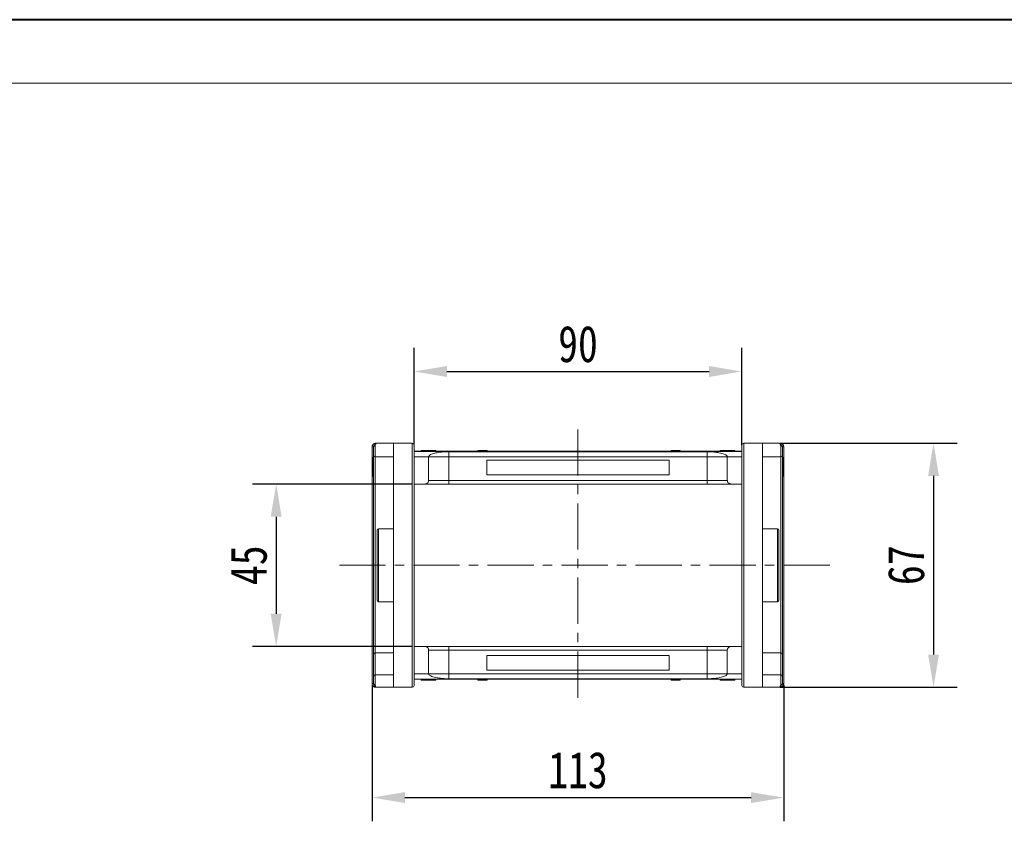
# Model space of a CAD drawing. Header units: millimetres. Extents: x 2145 to 3607, y 659 to 1692.
# Tile 19 of 85: x 2597 to 2867, y 1472 to 1692. Entities that reach past the tile are written whole.
import ezdxf

# ---------------------------------------------------------------- set-up
doc = ezdxf.new("R2010")
doc.units = ezdxf.units.MM
doc.linetypes.add('CENTERX2', pattern=[20.32, 12.7, -2.54, 2.54, -2.54])
doc.styles.get("Standard").update_dxf_attribs({"font": '仿宋_GB2312.ttf', "width": 0.8})
doc.dimstyles.new('副本 ISO-45.1', dxfattribs={"dimtxt": 10, "dimasz": 9, "dimexe": 6.5, "dimexo": 0.625, "dimgap": 2.5, "dimtad": 1, "dimdsep": 46, "dimtxsty": 'Standard', "dimcen": 2.5, "dimadec": 0, "dimazin": 0, "dimtfac": 1, "dimtmove": 0, "dimatfit": 3, "dimfxl": 0, "dimarcsym": 0})

# ---------------------------------------------------------------- blocks, each defined once
blk = doc.blocks.new('*D2566')
at = {"color": 0, "lineweight": -2}
for p, q in [((2704.78, 1564.27), (2661.05, 1564.27)), ((2667.55, 1555.27), (2667.55, 1528.67)), ((2704.78, 1519.67), (2661.05, 1519.67))]:
    blk.add_line(p, q, dxfattribs=at)
at = {"color": 0, "lineweight": 9}
for points in [[(2666.05, 1555.27), (2669.05, 1555.27), (2667.55, 1564.27)], [(2666.05, 1528.67), (2669.05, 1528.67), (2667.55, 1519.67)]]:
    blk.add_solid(points, dxfattribs=at)
at = {"layer": 'Defpoints', "color": 0, "lineweight": 9}
for p in [(2705.41, 1564.27), (2667.55, 1519.67), (2705.41, 1519.67)]:
    blk.add_point(p, dxfattribs=at)
at = {"color": 0, "lineweight": 9, "insert": (2660.05, 1541.97), "char_height": 10, "attachment_point": 5, "rotation": 90}
blk.add_mtext('45', dxfattribs=at)
blk = doc.blocks.new('*D2567')
at = {"color": 0, "lineweight": -2}
for p, q in [((2805.92, 1575.47), (2854.52, 1575.47)), ((2848.02, 1566.47), (2848.02, 1517.47)), ((2805.92, 1508.47), (2854.52, 1508.47))]:
    blk.add_line(p, q, dxfattribs=at)
at = {"color": 0, "lineweight": 9}
for points in [[(2846.52, 1566.47), (2849.52, 1566.47), (2848.02, 1575.47)], [(2846.52, 1517.47), (2849.52, 1517.47), (2848.02, 1508.47)]]:
    blk.add_solid(points, dxfattribs=at)
at = {"layer": 'Defpoints', "color": 0, "lineweight": 9}
for p in [(2805.3, 1575.47), (2805.3, 1508.47), (2848.02, 1508.47)]:
    blk.add_point(p, dxfattribs=at)
at = {"color": 0, "lineweight": 9, "insert": (2840.52, 1541.97), "char_height": 10, "attachment_point": 5, "rotation": 90}
blk.add_mtext('67', dxfattribs=at)
blk = doc.blocks.new('*D2568')
at = {"color": 0, "lineweight": -2}
for p, q in [((2705.41, 1574.91), (2705.41, 1601.65)), ((2795.41, 1574.91), (2795.41, 1601.65)), ((2714.41, 1595.15), (2786.41, 1595.15))]:
    blk.add_line(p, q, dxfattribs=at)
at = {"color": 0, "lineweight": 9}
for points in [[(2714.41, 1596.65), (2714.41, 1593.65), (2705.41, 1595.15)], [(2786.41, 1596.65), (2786.41, 1593.65), (2795.41, 1595.15)]]:
    blk.add_solid(points, dxfattribs=at)
at = {"layer": 'Defpoints', "color": 0, "lineweight": 9}
for p in [(2795.41, 1595.15), (2705.41, 1574.29), (2795.41, 1574.29)]:
    blk.add_point(p, dxfattribs=at)
at = {"color": 0, "lineweight": 9, "insert": (2750.41, 1602.65), "char_height": 10, "attachment_point": 5}
blk.add_mtext('90', dxfattribs=at)
blk = doc.blocks.new('*D2569')
at = {"color": 0, "lineweight": -2}
for p, q in [((2693.91, 1509.02), (2693.91, 1471.69)), ((2806.91, 1509.02), (2806.91, 1471.69)), ((2702.91, 1478.19), (2797.91, 1478.19))]:
    blk.add_line(p, q, dxfattribs=at)
at = {"color": 0, "lineweight": 9}
for points in [[(2702.91, 1479.69), (2702.91, 1476.69), (2693.91, 1478.19)], [(2797.91, 1479.69), (2797.91, 1476.69), (2806.91, 1478.19)]]:
    blk.add_solid(points, dxfattribs=at)
at = {"layer": 'Defpoints', "color": 0, "lineweight": 9}
for p in [(2693.91, 1509.64), (2806.91, 1509.64), (2806.91, 1478.19)]:
    blk.add_point(p, dxfattribs=at)
at = {"color": 0, "lineweight": 9, "insert": (2750.41, 1485.69), "char_height": 10, "attachment_point": 5}
blk.add_mtext('113', dxfattribs=at)

msp = doc.modelspace()

# ---------------------------------------------------------------- linework, layer by layer
at = {"color": 7, "lineweight": 40}
msp.add_line((3605.673, 1691.72), (2144.845, 1691.72), dxfattribs=at)
at = {"color": 7, "lineweight": 13}
msp.add_line((3588.282, 1674.329), (2231.799, 1674.329), dxfattribs=at)
at = {"color": 1, "linetype": 'CENTERX2', "lineweight": 13}
for p, q in [((2750.409, 1579.272), (2750.409, 1504.665)), ((2684.907, 1541.969), (2819.686, 1541.969))]:
    msp.add_line(p, q, dxfattribs=at)
at = {"color": 7, "linetype": 'Continuous', "lineweight": 15}
for p, q in [((2693.909, 1574.467), (2693.909, 1574.47)), ((2693.909, 1574.47), (2694.259, 1574.469)), ((2693.909, 1574.467), (2694.259, 1574.467)), ((2693.909, 1509.471), (2693.909, 1574.467)), ((2694.759, 1574.802), (2694.759, 1571.719)), ((2699.759, 1575.469), (2695.259, 1575.469)), ((2699.759, 1575.469), (2699.759, 1508.469)), ((2704.909, 1575.469), (2699.759, 1575.469)), ((2704.909, 1575.469), (2704.909, 1508.469)), ((2750.409, 1573.269), (2705.409, 1573.269)), ((2705.409, 1573.224), (2750.409, 1573.224)), ((2707.358, 1573.469), (2707.358, 1573.269)), ((2707.764, 1573.469), (2707.764, 1573.269)), ((2709.382, 1573.469), (2709.382, 1573.269)), ((2710.998, 1573.469), (2710.998, 1573.269)), ((2711.409, 1573.469), (2711.409, 1573.269)), ((2722.927, 1573.269), (2722.927, 1573.469)), ((2722.927, 1573.469), (2723.154, 1573.469)), ((2723.154, 1573.469), (2723.154, 1573.269)), ((2723.166, 1573.469), (2723.154, 1573.469)), ((2723.166, 1573.269), (2723.166, 1573.469)), ((2723.166, 1573.469), (2723.271, 1573.469)), ((2723.271, 1573.269), (2723.271, 1573.469)), ((2723.271, 1573.469), (2723.752, 1573.469)), ((2723.752, 1573.469), (2723.752, 1573.269)), ((2723.961, 1573.469), (2723.752, 1573.469)), ((2723.961, 1573.269), (2723.961, 1573.469)), ((2723.961, 1573.469), (2725.34, 1573.469)), ((2725.34, 1573.469), (2725.34, 1573.269)), ((2725.48, 1573.469), (2725.34, 1573.469)), ((2725.48, 1573.269), (2725.48, 1573.469)), ((2795.409, 1573.269), (2750.409, 1573.269)), ((2750.409, 1573.224), (2795.409, 1573.224)), ((2775.953, 1573.469), (2775.953, 1573.269)), ((2775.957, 1573.469), (2775.953, 1573.469)), ((2775.957, 1573.269), (2775.957, 1573.469)), ((2775.957, 1573.469), (2776.439, 1573.469)), ((2776.439, 1573.269), (2776.439, 1573.469)), ((2776.699, 1573.469), (2776.439, 1573.469)), ((2776.699, 1573.469), (2776.699, 1573.269)), ((2776.769, 1573.469), (2776.699, 1573.469)), ((2776.769, 1573.269), (2776.769, 1573.469)), ((2776.769, 1573.469), (2777.214, 1573.469)), ((2777.214, 1573.269), (2777.214, 1573.469)), ((2777.214, 1573.469), (2777.932, 1573.469)), ((2777.932, 1573.269), (2777.932, 1573.469)), ((2777.932, 1573.469), (2778.283, 1573.469)), ((2778.283, 1573.469), (2778.283, 1573.269)), ((2778.389, 1573.469), (2778.283, 1573.469)), ((2778.389, 1573.269), (2778.389, 1573.469)), ((2778.389, 1573.469), (2778.506, 1573.469)), ((2778.506, 1573.269), (2778.506, 1573.469)), ((2789.409, 1573.469), (2789.409, 1573.269)), ((2791.463, 1573.269), (2791.463, 1573.469)), ((2793.461, 1573.469), (2793.461, 1573.269)), ((2795.909, 1508.469), (2795.909, 1575.469)), ((2801.059, 1575.469), (2795.909, 1575.469)), ((2801.059, 1508.469), (2801.059, 1575.469)), ((2805.559, 1575.469), (2801.059, 1575.469)), ((2806.059, 1571.719), (2806.059, 1574.802)), ((2806.559, 1574.469), (2806.909, 1574.47)), ((2806.559, 1574.467), (2806.909, 1574.467)), ((2806.909, 1574.47), (2806.909, 1574.467)), ((2806.909, 1574.467), (2806.909, 1509.471)), ((2694.259, 1571.533), (2694.059, 1571.533)), ((2694.759, 1571.719), (2699.759, 1571.719)), ((2694.759, 1517.927), (2694.759, 1571.719)), ((2709.409, 1571.769), (2705.409, 1571.769)), ((2709.409, 1571.769), (2714.909, 1571.769)), ((2709.409, 1571.769), (2709.409, 1565.269)), ((2750.409, 1573.137), (2714.909, 1573.137)), ((2714.909, 1573.137), (2714.909, 1571.769)), ((2714.909, 1571.769), (2714.909, 1565.269)), ((2714.909, 1571.769), (2750.409, 1571.769)), ((2750.409, 1570.769), (2725.409, 1570.769)), ((2725.409, 1570.769), (2725.409, 1566.769)), ((2785.909, 1573.137), (2750.409, 1573.137)), ((2750.409, 1571.769), (2785.909, 1571.769)), ((2775.409, 1570.769), (2750.409, 1570.769)), ((2775.409, 1566.769), (2775.409, 1570.769)), ((2785.909, 1571.769), (2785.909, 1573.137)), ((2785.909, 1571.769), (2791.409, 1571.769)), ((2785.909, 1565.269), (2785.909, 1571.769)), ((2791.409, 1571.769), (2795.409, 1571.769)), ((2791.409, 1565.269), (2791.409, 1571.769)), ((2801.059, 1571.719), (2806.059, 1571.719)), ((2806.059, 1571.719), (2806.059, 1517.927)), ((2806.559, 1571.533), (2806.759, 1571.533)), ((2806.559, 1571.469), (2806.759, 1571.469)), ((2806.759, 1571.469), (2806.759, 1568.232)), ((2694.259, 1568.962), (2694.059, 1568.962)), ((2806.759, 1568.232), (2806.559, 1568.232)), ((2806.559, 1568.135), (2806.759, 1568.135)), ((2806.759, 1568.071), (2806.559, 1568.071)), ((2806.759, 1568.135), (2806.759, 1568.071)), ((2694.059, 1566.405), (2694.259, 1566.405)), ((2714.909, 1565.269), (2709.409, 1565.269)), ((2714.909, 1565.269), (2714.909, 1564.269)), ((2750.409, 1565.269), (2714.909, 1565.269)), ((2725.409, 1566.769), (2750.409, 1566.769)), ((2750.409, 1566.769), (2775.409, 1566.769)), ((2785.909, 1565.269), (2750.409, 1565.269)), ((2791.409, 1565.269), (2785.909, 1565.269)), ((2785.909, 1565.269), (2785.909, 1564.269)), ((2806.559, 1566.405), (2806.759, 1566.405)), ((2705.409, 1564.269), (2708.409, 1564.269)), ((2714.909, 1564.269), (2750.409, 1564.269)), ((2750.409, 1564.269), (2785.909, 1564.269)), ((2792.409, 1564.269), (2795.409, 1564.269)), ((2699.759, 1551.969), (2695.609, 1551.969)), ((2695.609, 1551.969), (2695.609, 1541.969)), ((2805.209, 1551.969), (2801.059, 1551.969)), ((2805.209, 1531.969), (2805.209, 1551.969)), ((2695.609, 1541.969), (2695.609, 1531.969)), ((2695.609, 1531.969), (2699.759, 1531.969)), ((2801.059, 1531.969), (2805.209, 1531.969)), ((2708.409, 1519.669), (2705.409, 1519.669)), ((2714.909, 1519.669), (2714.909, 1518.669)), ((2750.409, 1519.669), (2714.909, 1519.669)), ((2785.909, 1519.669), (2750.409, 1519.669)), ((2785.909, 1518.669), (2785.909, 1519.669)), ((2792.409, 1519.669), (2795.409, 1519.669)), ((2694.259, 1511.529), (2694.259, 1517.573)), ((2699.759, 1517.927), (2694.759, 1517.927)), ((2694.759, 1511.883), (2694.759, 1517.927)), ((2709.409, 1518.669), (2709.409, 1512.169)), ((2709.409, 1518.669), (2714.909, 1518.669)), ((2714.909, 1518.669), (2714.909, 1512.169)), ((2714.909, 1518.669), (2750.409, 1518.669)), ((2750.409, 1517.169), (2725.409, 1517.169)), ((2725.409, 1517.169), (2725.409, 1513.169)), ((2750.409, 1518.669), (2785.909, 1518.669)), ((2775.409, 1517.169), (2750.409, 1517.169)), ((2775.409, 1513.169), (2775.409, 1517.169)), ((2785.909, 1518.669), (2791.409, 1518.669)), ((2785.909, 1512.169), (2785.909, 1518.669)), ((2791.409, 1512.169), (2791.409, 1518.669)), ((2806.059, 1517.927), (2801.059, 1517.927)), ((2806.059, 1517.927), (2806.059, 1511.883)), ((2806.559, 1517.573), (2806.559, 1511.529)), ((2694.759, 1511.883), (2694.759, 1509.135)), ((2699.759, 1511.883), (2694.759, 1511.883)), ((2705.409, 1512.169), (2709.409, 1512.169)), ((2714.909, 1512.169), (2709.409, 1512.169)), ((2714.909, 1512.169), (2714.909, 1510.8)), ((2750.409, 1512.169), (2714.909, 1512.169)), ((2725.409, 1513.169), (2750.409, 1513.169)), ((2750.409, 1513.169), (2775.409, 1513.169)), ((2785.909, 1512.169), (2750.409, 1512.169)), ((2785.909, 1512.169), (2785.909, 1510.8)), ((2791.409, 1512.169), (2785.909, 1512.169)), ((2795.409, 1512.169), (2791.409, 1512.169)), ((2806.059, 1511.883), (2801.059, 1511.883)), ((2806.059, 1509.135), (2806.059, 1511.883)), ((2693.909, 1509.468), (2693.909, 1509.471)), ((2694.259, 1509.471), (2693.909, 1509.471)), ((2694.259, 1509.469), (2693.909, 1509.468)), ((2695.259, 1508.469), (2699.759, 1508.469)), ((2699.759, 1508.469), (2704.909, 1508.469)), ((2750.409, 1510.713), (2705.409, 1510.713)), ((2705.409, 1510.669), (2750.409, 1510.669)), ((2707.358, 1510.469), (2707.358, 1510.669)), ((2709.356, 1510.669), (2709.356, 1510.469)), ((2711.409, 1510.469), (2711.409, 1510.669)), ((2714.909, 1510.8), (2750.409, 1510.8)), ((2722.927, 1510.669), (2722.927, 1510.469)), ((2723.045, 1510.469), (2722.927, 1510.469)), ((2723.045, 1510.669), (2723.045, 1510.469)), ((2723.045, 1510.469), (2723.15, 1510.469)), ((2723.15, 1510.469), (2723.15, 1510.669)), ((2723.501, 1510.469), (2723.15, 1510.469)), ((2723.501, 1510.669), (2723.501, 1510.469)), ((2724.219, 1510.469), (2723.501, 1510.469)), ((2724.219, 1510.669), (2724.219, 1510.469)), ((2724.664, 1510.469), (2724.219, 1510.469)), ((2724.664, 1510.669), (2724.664, 1510.469)), ((2724.664, 1510.469), (2724.735, 1510.469)), ((2724.735, 1510.469), (2724.735, 1510.669)), ((2724.735, 1510.469), (2724.995, 1510.469)), ((2724.995, 1510.669), (2724.995, 1510.469)), ((2725.476, 1510.469), (2724.995, 1510.469)), ((2725.476, 1510.669), (2725.476, 1510.469)), ((2725.476, 1510.469), (2725.48, 1510.469)), ((2725.48, 1510.469), (2725.48, 1510.669)), ((2750.409, 1510.8), (2785.909, 1510.8)), ((2795.409, 1510.713), (2750.409, 1510.713)), ((2750.409, 1510.669), (2795.409, 1510.669)), ((2775.953, 1510.669), (2775.953, 1510.469)), ((2775.953, 1510.469), (2776.093, 1510.469)), ((2776.093, 1510.469), (2776.093, 1510.669)), ((2777.472, 1510.469), (2776.093, 1510.469)), ((2777.472, 1510.669), (2777.472, 1510.469)), ((2777.472, 1510.469), (2777.681, 1510.469)), ((2777.681, 1510.469), (2777.681, 1510.669)), ((2778.162, 1510.469), (2777.681, 1510.469)), ((2778.162, 1510.669), (2778.162, 1510.469)), ((2778.267, 1510.469), (2778.162, 1510.469)), ((2778.267, 1510.669), (2778.267, 1510.469)), ((2778.267, 1510.469), (2778.279, 1510.469)), ((2778.279, 1510.469), (2778.279, 1510.669)), ((2778.506, 1510.469), (2778.279, 1510.469)), ((2778.506, 1510.669), (2778.506, 1510.469)), ((2789.409, 1510.469), (2789.409, 1510.669)), ((2789.82, 1510.469), (2789.82, 1510.669)), ((2791.437, 1510.469), (2791.437, 1510.669)), ((2793.054, 1510.469), (2793.054, 1510.669)), ((2793.461, 1510.469), (2793.461, 1510.669)), ((2795.909, 1508.469), (2801.059, 1508.469)), ((2801.059, 1508.469), (2805.559, 1508.469)), ((2806.909, 1509.471), (2806.559, 1509.471)), ((2806.909, 1509.468), (2806.559, 1509.469)), ((2806.909, 1509.471), (2806.909, 1509.468))]:
    msp.add_line(p, q, dxfattribs=at)
for centre, radius, start, end in [((2694.69, 1574.364), 0.443, 80.98068, 166.39946), ((2694.938, 1575.313), 0.158, 100.60493, 166.76076), ((2704.909, 1574.969), 0.5, 0, 90), ((2795.909, 1574.969), 0.5, 90, 180), ((2805.88, 1575.313), 0.158, 13.23924, 79.39507), ((2806.129, 1574.364), 0.443, 13.60053, 99.01929), ((2694.73, 1572.19), 0.472, 184.06872, 273.55943), ((2806.089, 1572.19), 0.472, 266.44057, 355.93128), ((2695.609, 1551.619), 0.35, 90, 180), ((2805.209, 1551.619), 0.35, 0, 90), ((2695.609, 1532.319), 0.35, 180, 270), ((2805.209, 1532.319), 0.35, 270, 0), ((2694.697, 1517.485), 0.446, 81.95053, 168.57825), ((2806.122, 1517.485), 0.446, 11.42175, 98.04947), ((2694.697, 1511.441), 0.446, 81.95053, 168.57825), ((2806.122, 1511.441), 0.446, 11.42175, 98.04947), ((2694.69, 1509.573), 0.443, 193.60053, 279.01929), ((2694.938, 1508.625), 0.158, 193.23924, 259.39507), ((2704.909, 1508.969), 0.5, 270, 0), ((2795.909, 1508.969), 0.5, 180, 270), ((2805.88, 1508.625), 0.158, 280.60493, 346.76076), ((2806.129, 1509.573), 0.443, 260.98068, 346.39946)]:
    msp.add_arc(centre, radius, start, end, dxfattribs=at)
for points, knots in [([(2693.909, 1574.47), (2693.917, 1574.56), (2693.93, 1574.725), (2694.033, 1574.97), (2694.179, 1575.165), (2694.362, 1575.312), (2694.545, 1575.405), (2694.732, 1575.459), (2694.854, 1575.465), (2694.909, 1575.468)], [0, 0, 0, 0, 0.172016, 0.3127556, 0.4995985, 0.630391, 0.7580256, 0.8892284, 1, 1, 1, 1]), ([(2694.259, 1574.469), (2694.276, 1574.604), (2694.312, 1574.892), (2694.562, 1575.218), (2694.892, 1575.43), (2695.137, 1575.456), (2695.259, 1575.469)], [0, 0, 0, 0, 0.2343503, 0.4981953, 0.748869, 1, 1, 1, 1]), ([(2694.259, 1572.156), (2694.259, 1572.228), (2694.259, 1572.375), (2694.259, 1572.699), (2694.259, 1573.071), (2694.259, 1573.338), (2694.259, 1573.469)], [0, 0, 0, 0, 0.24551284, 0.5, 0.75448716, 1, 1, 1, 1]), ([(2695.259, 1575.469), (2695.143, 1575.438), (2694.962, 1575.39), (2694.791, 1575.103), (2694.769, 1574.896), (2694.759, 1574.802)], [0, 0, 0, 0, 0.4984129, 0.772928, 1, 1, 1, 1]), ([(2705.409, 1541.969), (2705.409, 1542.975), (2705.409, 1544.988), (2705.409, 1548.042), (2705.409, 1551.102), (2705.409, 1553.827), (2705.409, 1556.164), (2705.409, 1558.139), (2705.409, 1560.376), (2705.409, 1562.813), (2705.409, 1565.344), (2705.409, 1567.629), (2705.409, 1569.406), (2705.409, 1570.764), (2705.409, 1571.787), (2705.409, 1572.804), (2705.409, 1573.735), (2705.409, 1574.451), (2705.409, 1574.889), (2705.409, 1574.942), (2705.409, 1574.969)], [0, 0, 0, 0, 0.0582421, 0.1164894, 0.178226, 0.2399726, 0.2828875, 0.3257092, 0.368633, 0.4343113, 0.5, 0.5656783, 0.6313669, 0.6742818, 0.7171034, 0.7600273, 0.8217639, 0.8835106, 0.9417527, 1, 1, 1, 1]), ([(2707.764, 1573.469), (2707.714, 1573.469), (2707.612, 1573.469), (2707.497, 1573.469), (2707.414, 1573.469), (2707.376, 1573.469), (2707.361, 1573.469), (2707.359, 1573.469), (2707.358, 1573.469)], [0, 0, 0, 0, 0.1937693, 0.3935642, 0.587886, 0.7891312, 0.8942826, 1, 1, 1, 1]), ([(2709.382, 1573.469), (2709.249, 1573.469), (2708.945, 1573.469), (2708.425, 1573.469), (2708.003, 1573.469), (2707.794, 1573.469), (2707.764, 1573.469)], [0, 0, 0, 0, 0.2366286, 0.5373614, 0.9329864, 1, 1, 1, 1]), ([(2710.998, 1573.469), (2710.944, 1573.469), (2710.835, 1573.469), (2710.603, 1573.469), (2710.307, 1573.469), (2709.976, 1573.469), (2709.666, 1573.469), (2709.477, 1573.469), (2709.382, 1573.469)], [0, 0, 0, 0, 0.118432, 0.2393289, 0.4494336, 0.6641784, 0.8318201, 1, 1, 1, 1]), ([(2711.409, 1573.469), (2711.407, 1573.469), (2711.403, 1573.469), (2711.359, 1573.469), (2711.281, 1573.469), (2711.182, 1573.469), (2711.084, 1573.469), (2711.027, 1573.469), (2710.998, 1573.469)], [0, 0, 0, 0, 0.1926273, 0.3886837, 0.5820134, 0.7832006, 0.8910383, 1, 1, 1, 1]), ([(2791.463, 1573.469), (2791.33, 1573.469), (2790.928, 1573.469), (2790.373, 1573.469), (2789.864, 1573.469), (2789.562, 1573.469), (2789.424, 1573.469), (2789.413, 1573.469), (2789.409, 1573.469)], [0, 0, 0, 0, 0.1423372, 0.4291269, 0.5899433, 0.7512055, 0.9098946, 1, 1, 1, 1]), ([(2793.461, 1573.469), (2793.45, 1573.469), (2793.429, 1573.469), (2793.226, 1573.469), (2792.921, 1573.469), (2792.386, 1573.469), (2791.877, 1573.469), (2791.522, 1573.469), (2791.463, 1573.469)], [0, 0, 0, 0, 0.148288, 0.2977445, 0.4437132, 0.6077915, 0.9347078, 1, 1, 1, 1]), ([(2795.409, 1574.969), (2795.409, 1574.942), (2795.409, 1574.889), (2795.409, 1574.451), (2795.409, 1573.735), (2795.409, 1572.804), (2795.409, 1571.788), (2795.409, 1570.764), (2795.409, 1569.406), (2795.409, 1567.629), (2795.409, 1565.344), (2795.409, 1562.813), (2795.409, 1560.377), (2795.409, 1558.139), (2795.409, 1556.164), (2795.409, 1553.827), (2795.409, 1551.102), (2795.409, 1548.042), (2795.409, 1544.988), (2795.409, 1542.975), (2795.409, 1541.969)], [0, 0, 0, 0, 0.0582421, 0.1164894, 0.178226, 0.2399726, 0.2828875, 0.3257092, 0.368633, 0.4343113, 0.5, 0.5656783, 0.6313669, 0.6742818, 0.7171034, 0.7600273, 0.8217639, 0.8835106, 0.9417527, 1, 1, 1, 1]), ([(2806.059, 1574.802), (2806.049, 1574.896), (2806.028, 1575.103), (2805.856, 1575.39), (2805.676, 1575.438), (2805.559, 1575.469)], [0, 0, 0, 0, 0.2270634, 0.50158693, 1, 1, 1, 1]), ([(2805.559, 1575.469), (2805.682, 1575.456), (2805.927, 1575.43), (2806.257, 1575.218), (2806.507, 1574.892), (2806.542, 1574.604), (2806.559, 1574.469)], [0, 0, 0, 0, 0.2511309, 0.5018046, 0.7656407, 1, 1, 1, 1]), ([(2805.909, 1575.468), (2805.966, 1575.465), (2806.089, 1575.459), (2806.275, 1575.405), (2806.457, 1575.312), (2806.64, 1575.166), (2806.786, 1574.97), (2806.889, 1574.725), (2806.902, 1574.56), (2806.909, 1574.47)], [0, 0, 0, 0, 0.1117977, 0.2443303, 0.368648, 0.5004012, 0.6872226, 0.8279677, 1, 1, 1, 1]), ([(2806.559, 1572.156), (2806.559, 1572.228), (2806.559, 1572.375), (2806.559, 1572.699), (2806.559, 1573.071), (2806.559, 1573.338), (2806.559, 1573.469)], [0, 0, 0, 0, 0.24551284, 0.5, 0.75448716, 1, 1, 1, 1]), ([(2694.059, 1571.533), (2694.059, 1571.528), (2694.059, 1571.515), (2694.059, 1571.32), (2694.059, 1570.833), (2694.059, 1570.126), (2694.059, 1569.475), (2694.059, 1569.061), (2694.059, 1568.962)], [0, 0, 0, 0, 0.1013981, 0.3069957, 0.5061443, 0.6852619, 0.9245571, 1, 1, 1, 1]), ([(2694.259, 1517.573), (2694.259, 1518.206), (2694.259, 1519.47), (2694.259, 1521.534), (2694.259, 1523.724), (2694.259, 1526.046), (2694.259, 1528.487), (2694.259, 1531.017), (2694.259, 1533.614), (2694.259, 1536.256), (2694.259, 1539.34), (2694.259, 1542.864), (2694.259, 1546.359), (2694.259, 1549.373), (2694.259, 1551.915), (2694.259, 1554.418), (2694.259, 1556.872), (2694.259, 1559.26), (2694.259, 1561.546), (2694.259, 1563.713), (2694.259, 1565.742), (2694.259, 1567.908), (2694.259, 1570.138), (2694.259, 1571.483), (2694.259, 1572.156)], [0, 0, 0, 0, 0.0411432, 0.0821686, 0.1233154, 0.1653953, 0.2076405, 0.2500186, 0.2923895, 0.3346347, 0.3767218, 0.4383567, 0.5, 0.5411413, 0.5821667, 0.6233154, 0.6653953, 0.7076405, 0.7500186, 0.7923895, 0.8346347, 0.8767218, 0.9383589, 1, 1, 1, 1]), ([(2714.909, 1573.137), (2714.518, 1573.128), (2713.822, 1573.112), (2712.902, 1573.024), (2712.118, 1572.921), (2711.405, 1572.791), (2710.742, 1572.632), (2710.171, 1572.443), (2709.735, 1572.228), (2709.462, 1572.001), (2709.427, 1571.846), (2709.409, 1571.769)], [0, 0, 0, 0, 0.1253767, 0.2231439, 0.3210442, 0.4226148, 0.5242047, 0.6437825, 0.7633681, 0.8816833, 1, 1, 1, 1]), ([(2791.409, 1571.769), (2791.39, 1571.85), (2791.351, 1572.013), (2791.049, 1572.251), (2790.57, 1572.474), (2789.919, 1572.677), (2789.113, 1572.853), (2788.286, 1572.981), (2787.499, 1573.065), (2786.748, 1573.123), (2786.204, 1573.132), (2785.909, 1573.137)], [0, 0, 0, 0, 0.1245955, 0.2491892, 0.3738223, 0.4984451, 0.6220504, 0.7455895, 0.8257011, 0.9057067, 1, 1, 1, 1]), ([(2806.559, 1572.156), (2806.559, 1571.716), (2806.559, 1570.836), (2806.559, 1569.301), (2806.559, 1567.607), (2806.559, 1565.741), (2806.559, 1563.713), (2806.559, 1561.547), (2806.559, 1559.26), (2806.559, 1556.873), (2806.559, 1554.018), (2806.559, 1550.661), (2806.559, 1547.222), (2806.559, 1544.176), (2806.559, 1541.55), (2806.559, 1538.907), (2806.559, 1536.256), (2806.559, 1533.614), (2806.559, 1531.017), (2806.559, 1528.487), (2806.559, 1526.045), (2806.559, 1523.348), (2806.559, 1520.448), (2806.559, 1518.532), (2806.559, 1517.573)], [0, 0, 0, 0, 0.0411432, 0.0821686, 0.1233154, 0.1653953, 0.2076405, 0.2500186, 0.2923895, 0.3346347, 0.3767218, 0.4383567, 0.5, 0.5411413, 0.5821667, 0.6233154, 0.6653953, 0.7076405, 0.7500186, 0.7923895, 0.8346347, 0.8767218, 0.9383589, 1, 1, 1, 1]), ([(2806.759, 1571.502), (2806.759, 1571.507), (2806.759, 1571.52), (2806.759, 1571.531), (2806.759, 1571.532), (2806.759, 1571.533)], [0, 0, 0, 0, 0.2339239, 0.616331, 1, 1, 1, 1]), ([(2694.059, 1568.962), (2694.059, 1568.828), (2694.059, 1568.426), (2694.059, 1567.786), (2694.059, 1567.124), (2694.059, 1566.657), (2694.059, 1566.432), (2694.059, 1566.413), (2694.059, 1566.405)], [0, 0, 0, 0, 0.1018882, 0.3073435, 0.4929627, 0.6786474, 0.8607914, 1, 1, 1, 1]), ([(2806.759, 1566.405), (2806.759, 1566.41), (2806.759, 1566.423), (2806.759, 1566.584), (2806.759, 1566.91), (2806.759, 1567.417), (2806.759, 1567.814), (2806.759, 1568.071)], [0, 0, 0, 0, 0.1552919, 0.3531453, 0.543243, 0.704067, 1, 1, 1, 1]), ([(2709.409, 1565.269), (2709.398, 1565.156), (2709.376, 1564.931), (2709.204, 1564.632), (2708.95, 1564.406), (2708.669, 1564.286), (2708.483, 1564.274), (2708.409, 1564.269)], [0, 0, 0, 0, 0.2146939, 0.4293877, 0.6440816, 0.8587754, 1, 1, 1, 1]), ([(2792.409, 1564.269), (2792.297, 1564.28), (2792.072, 1564.302), (2791.772, 1564.474), (2791.546, 1564.728), (2791.426, 1565.009), (2791.414, 1565.195), (2791.409, 1565.269)], [0, 0, 0, 0, 0.21469386, 0.42938772, 0.64408158, 0.85877544, 1, 1, 1, 1]), ([(2708.409, 1564.269), (2708.43, 1564.269), (2708.474, 1564.269), (2708.835, 1564.269), (2709.435, 1564.269), (2710.28, 1564.269), (2711.15, 1564.269), (2711.914, 1564.269), (2712.695, 1564.269), (2713.696, 1564.269), (2714.513, 1564.269), (2714.909, 1564.269)], [0, 0, 0, 0, 0.11649679, 0.2399717, 0.36857994, 0.49991744, 0.63125493, 0.69561579, 0.7600283, 0.88350321, 1, 1, 1, 1]), ([(2785.909, 1564.269), (2786.306, 1564.269), (2787.122, 1564.269), (2788.334, 1564.269), (2789.499, 1564.269), (2790.538, 1564.269), (2791.244, 1564.269), (2791.691, 1564.269), (2792.045, 1564.269), (2792.345, 1564.269), (2792.388, 1564.269), (2792.409, 1564.269)], [0, 0, 0, 0, 0.1164968, 0.2399717, 0.3685799, 0.4999174, 0.6312549, 0.6956158, 0.7600283, 0.8835032, 1, 1, 1, 1]), ([(2695.259, 1551.619), (2695.259, 1551.605), (2695.259, 1551.577), (2695.259, 1551.345), (2695.259, 1550.994), (2695.259, 1550.552), (2695.259, 1550.056), (2695.259, 1549.472), (2695.259, 1548.583), (2695.259, 1547.55), (2695.259, 1546.415), (2695.259, 1545.255), (2695.259, 1543.769), (2695.259, 1542.557), (2695.259, 1541.969)], [0, 0, 0, 0, 0.0776745, 0.1577414, 0.2400414, 0.3044107, 0.3687452, 0.4344841, 0.5001876, 0.6314541, 0.6958234, 0.7601579, 0.8835661, 1, 1, 1, 1]), ([(2805.559, 1541.969), (2805.559, 1542.361), (2805.559, 1543.158), (2805.559, 1544.352), (2805.559, 1545.444), (2805.559, 1546.415), (2805.559, 1547.264), (2805.559, 1548.064), (2805.559, 1549.05), (2805.559, 1549.889), (2805.559, 1550.552), (2805.559, 1551.078), (2805.559, 1551.523), (2805.559, 1551.587), (2805.559, 1551.619)], [0, 0, 0, 0, 0.07766667, 0.15774142, 0.24004141, 0.3044107, 0.36874521, 0.43448416, 0.50018759, 0.63145414, 0.69582342, 0.76015794, 0.88356614, 1, 1, 1, 1]), ([(2695.259, 1541.969), (2695.259, 1541.576), (2695.259, 1540.78), (2695.259, 1539.585), (2695.259, 1538.493), (2695.259, 1537.522), (2695.259, 1536.673), (2695.259, 1535.873), (2695.259, 1534.887), (2695.259, 1534.048), (2695.259, 1533.385), (2695.259, 1532.859), (2695.259, 1532.414), (2695.259, 1532.35), (2695.259, 1532.319)], [0, 0, 0, 0, 0.07766667, 0.15774142, 0.24004141, 0.3044107, 0.36874521, 0.43448416, 0.50018759, 0.63145414, 0.69582342, 0.76015794, 0.88356614, 1, 1, 1, 1]), ([(2705.409, 1508.969), (2705.409, 1508.995), (2705.409, 1509.048), (2705.409, 1509.486), (2705.409, 1510.202), (2705.409, 1511.133), (2705.409, 1512.15), (2705.409, 1513.173), (2705.409, 1514.531), (2705.409, 1516.308), (2705.409, 1518.593), (2705.409, 1521.124), (2705.409, 1523.561), (2705.409, 1525.798), (2705.409, 1527.773), (2705.409, 1530.11), (2705.409, 1532.835), (2705.409, 1535.896), (2705.409, 1538.949), (2705.409, 1540.962), (2705.409, 1541.969)], [0, 0, 0, 0, 0.0582421, 0.1164894, 0.178226, 0.2399726, 0.2828875, 0.3257092, 0.368633, 0.4343113, 0.5, 0.5656783, 0.6313669, 0.6742818, 0.7171034, 0.7600273, 0.8217639, 0.8835106, 0.9417527, 1, 1, 1, 1]), ([(2795.409, 1541.969), (2795.409, 1540.962), (2795.409, 1538.949), (2795.409, 1535.896), (2795.409, 1532.835), (2795.409, 1530.111), (2795.409, 1527.773), (2795.409, 1525.798), (2795.409, 1523.561), (2795.409, 1521.124), (2795.409, 1518.593), (2795.409, 1516.309), (2795.409, 1514.531), (2795.409, 1513.173), (2795.409, 1512.15), (2795.409, 1511.133), (2795.409, 1510.202), (2795.409, 1509.486), (2795.409, 1509.048), (2795.409, 1508.995), (2795.409, 1508.969)], [0, 0, 0, 0, 0.0582421, 0.1164894, 0.178226, 0.2399726, 0.2828875, 0.3257092, 0.368633, 0.4343113, 0.5, 0.5656783, 0.6313669, 0.6742818, 0.7171034, 0.7600273, 0.8217639, 0.8835106, 0.9417527, 1, 1, 1, 1]), ([(2805.559, 1532.319), (2805.559, 1532.332), (2805.559, 1532.361), (2805.559, 1532.592), (2805.559, 1532.943), (2805.559, 1533.386), (2805.559, 1533.882), (2805.559, 1534.465), (2805.559, 1535.355), (2805.559, 1536.387), (2805.559, 1537.522), (2805.559, 1538.682), (2805.559, 1540.168), (2805.559, 1541.38), (2805.559, 1541.969)], [0, 0, 0, 0, 0.0776745, 0.1577414, 0.2400414, 0.3044107, 0.3687452, 0.4344841, 0.5001876, 0.6314541, 0.6958234, 0.7601579, 0.8835661, 1, 1, 1, 1]), ([(2708.409, 1519.669), (2708.522, 1519.658), (2708.747, 1519.635), (2709.046, 1519.463), (2709.272, 1519.209), (2709.392, 1518.928), (2709.404, 1518.742), (2709.409, 1518.669)], [0, 0, 0, 0, 0.21469386, 0.42938772, 0.64408158, 0.85877544, 1, 1, 1, 1]), ([(2714.909, 1519.669), (2714.513, 1519.669), (2713.696, 1519.669), (2712.485, 1519.669), (2711.32, 1519.669), (2710.28, 1519.669), (2709.575, 1519.669), (2709.128, 1519.669), (2708.774, 1519.669), (2708.474, 1519.669), (2708.43, 1519.669), (2708.409, 1519.669)], [0, 0, 0, 0, 0.11649679, 0.2399717, 0.36857994, 0.49991744, 0.63125493, 0.69561579, 0.7600283, 0.88350321, 1, 1, 1, 1]), ([(2792.409, 1519.669), (2792.388, 1519.669), (2792.345, 1519.669), (2791.983, 1519.669), (2791.383, 1519.669), (2790.538, 1519.669), (2789.669, 1519.669), (2788.905, 1519.669), (2788.123, 1519.669), (2787.122, 1519.669), (2786.306, 1519.669), (2785.909, 1519.669)], [0, 0, 0, 0, 0.1164968, 0.2399717, 0.3685799, 0.4999174, 0.6312549, 0.6956158, 0.7600283, 0.8835032, 1, 1, 1, 1]), ([(2791.409, 1518.669), (2791.42, 1518.781), (2791.442, 1519.006), (2791.615, 1519.306), (2791.869, 1519.532), (2792.15, 1519.652), (2792.336, 1519.664), (2792.409, 1519.669)], [0, 0, 0, 0, 0.21469386, 0.42938772, 0.64408158, 0.85877544, 1, 1, 1, 1]), ([(2709.409, 1512.169), (2709.429, 1512.087), (2709.467, 1511.924), (2709.77, 1511.687), (2710.248, 1511.463), (2710.899, 1511.26), (2711.705, 1511.084), (2712.533, 1510.957), (2713.32, 1510.872), (2714.071, 1510.815), (2714.615, 1510.805), (2714.909, 1510.8)], [0, 0, 0, 0, 0.1245955, 0.2491892, 0.3738223, 0.4984451, 0.6220504, 0.7455895, 0.8257011, 0.9057067, 1, 1, 1, 1]), ([(2785.909, 1510.8), (2786.301, 1510.809), (2786.997, 1510.825), (2787.917, 1510.913), (2788.701, 1511.017), (2789.414, 1511.146), (2790.077, 1511.305), (2790.647, 1511.494), (2791.083, 1511.71), (2791.357, 1511.937), (2791.392, 1512.091), (2791.409, 1512.169)], [0, 0, 0, 0, 0.1253767, 0.2231439, 0.3210442, 0.4226148, 0.5242047, 0.6437825, 0.7633681, 0.8816833, 1, 1, 1, 1]), ([(2694.909, 1508.469), (2694.853, 1508.472), (2694.73, 1508.479), (2694.543, 1508.533), (2694.361, 1508.626), (2694.179, 1508.772), (2694.033, 1508.968), (2693.93, 1509.213), (2693.917, 1509.377), (2693.909, 1509.468)], [0, 0, 0, 0, 0.1119973, 0.2448439, 0.3691679, 0.5008987, 0.6875333, 0.8281382, 1, 1, 1, 1]), ([(2695.259, 1508.469), (2695.137, 1508.482), (2694.892, 1508.508), (2694.562, 1508.72), (2694.312, 1509.045), (2694.276, 1509.333), (2694.259, 1509.469)], [0, 0, 0, 0, 0.2515188, 0.5017844, 0.7656323, 1, 1, 1, 1]), ([(2694.759, 1509.135), (2694.769, 1509.042), (2694.791, 1508.835), (2694.962, 1508.547), (2695.143, 1508.499), (2695.259, 1508.469)], [0, 0, 0, 0, 0.2270634, 0.5015869, 1, 1, 1, 1]), ([(2707.358, 1510.469), (2707.369, 1510.469), (2707.39, 1510.469), (2707.591, 1510.469), (2707.896, 1510.469), (2708.432, 1510.469), (2708.942, 1510.469), (2709.297, 1510.469), (2709.356, 1510.469)], [0, 0, 0, 0, 0.1482689, 0.2976473, 0.4424214, 0.6078512, 0.9356585, 1, 1, 1, 1]), ([(2709.356, 1510.469), (2709.489, 1510.469), (2709.89, 1510.469), (2710.446, 1510.469), (2710.955, 1510.469), (2711.257, 1510.469), (2711.395, 1510.469), (2711.406, 1510.469), (2711.409, 1510.469)], [0, 0, 0, 0, 0.1423372, 0.4291269, 0.5899433, 0.7512055, 0.9098946, 1, 1, 1, 1]), ([(2789.409, 1510.469), (2789.412, 1510.469), (2789.416, 1510.469), (2789.46, 1510.469), (2789.538, 1510.469), (2789.636, 1510.469), (2789.734, 1510.469), (2789.792, 1510.469), (2789.82, 1510.469)], [0, 0, 0, 0, 0.1926347, 0.388697, 0.5820148, 0.7830443, 0.8909593, 1, 1, 1, 1]), ([(2789.82, 1510.469), (2789.875, 1510.469), (2789.984, 1510.469), (2790.221, 1510.469), (2790.529, 1510.469), (2790.866, 1510.469), (2791.17, 1510.469), (2791.348, 1510.469), (2791.437, 1510.469)], [0, 0, 0, 0, 0.1184406, 0.2393457, 0.4595932, 0.6849248, 0.8422399, 1, 1, 1, 1]), ([(2791.437, 1510.469), (2791.57, 1510.469), (2791.873, 1510.469), (2792.402, 1510.469), (2792.825, 1510.469), (2793.032, 1510.469), (2793.054, 1510.469)], [0, 0, 0, 0, 0.23673076, 0.53755546, 0.94966792, 1, 1, 1, 1]), ([(2793.054, 1510.469), (2793.105, 1510.469), (2793.206, 1510.469), (2793.322, 1510.469), (2793.405, 1510.469), (2793.443, 1510.469), (2793.458, 1510.469), (2793.46, 1510.469), (2793.461, 1510.469)], [0, 0, 0, 0, 0.1937762, 0.3936, 0.5878635, 0.7889077, 0.894169, 1, 1, 1, 1]), ([(2806.559, 1509.469), (2806.542, 1509.333), (2806.507, 1509.045), (2806.257, 1508.72), (2805.927, 1508.508), (2805.682, 1508.482), (2805.559, 1508.469)], [0, 0, 0, 0, 0.23435876, 0.49821551, 0.74848117, 1, 1, 1, 1]), ([(2805.559, 1508.469), (2805.676, 1508.499), (2805.856, 1508.547), (2806.028, 1508.835), (2806.049, 1509.042), (2806.059, 1509.135)], [0, 0, 0, 0, 0.4984129, 0.772928, 1, 1, 1, 1]), ([(2806.909, 1509.468), (2806.902, 1509.377), (2806.889, 1509.213), (2806.786, 1508.968), (2806.64, 1508.773), (2806.457, 1508.625), (2806.274, 1508.532), (2806.087, 1508.478), (2805.965, 1508.472), (2805.909, 1508.469)], [0, 0, 0, 0, 0.1718456, 0.312445, 0.4991009, 0.6298393, 0.7575038, 0.8890244, 1, 1, 1, 1])]:
    msp.add_open_spline(points, degree=3, knots=knots, dxfattribs=at)
for points in [[(2694.259, 1573.469), (2694.259, 1573.653), (2694.259, 1574.022), (2694.259, 1574.32), (2694.259, 1574.469)], [(2806.559, 1574.469), (2806.559, 1574.32), (2806.559, 1574.022), (2806.559, 1573.653), (2806.559, 1573.469)], [(2694.259, 1510.469), (2694.259, 1510.667), (2694.259, 1511.065), (2694.259, 1511.374), (2694.259, 1511.529)], [(2806.559, 1511.529), (2806.559, 1511.374), (2806.559, 1511.065), (2806.559, 1510.667), (2806.559, 1510.469)], [(2694.259, 1509.469), (2694.259, 1509.618), (2694.259, 1509.916), (2694.259, 1510.284), (2694.259, 1510.469)], [(2806.559, 1510.469), (2806.559, 1510.284), (2806.559, 1509.916), (2806.559, 1509.618), (2806.559, 1509.469)]]:
    msp.add_open_spline(points, degree=3, dxfattribs=at)

# ---------------------------------------------------------------- dimensions: what is measured, and where the dimension line sits
at = {"color": 5, "lineweight": 9}
for base, p1, p2, picture, middle in [((2795.409, 1595.155), (2705.409, 1574.286), (2795.409, 1574.286), '*D2568', (2750.409, 1602.655)), ((2806.909, 1478.185), (2693.909, 1509.643), (2806.909, 1509.643), '*D2569', (2750.409, 1485.685))]:
    dim = msp.add_linear_dim(base=base, p1=p1, p2=p2, dimstyle='副本 ISO-45.1', dxfattribs=at)
    dim.commit()
    dim.dimension.update_dxf_attribs({"geometry": picture, "text_midpoint": middle})
dim = msp.add_linear_dim(base=(2848.02, 1508.469), p1=(2805.296, 1575.469), p2=(2805.296, 1508.469), angle=90, dimstyle='副本 ISO-45.1', dxfattribs=at)
dim.commit()
dim.dimension.update_dxf_attribs({"geometry": '*D2567', "text_midpoint": (2840.52, 1541.969)})
dim = msp.add_linear_dim(base=(2667.552, 1519.669), p1=(2705.409, 1564.269), p2=(2705.409, 1519.669), angle=90, text='45', dimstyle='副本 ISO-45.1', dxfattribs=at)
dim.commit()
dim.dimension.update_dxf_attribs({"geometry": '*D2566', "text_midpoint": (2660.052, 1541.969)})

doc.saveas('drawing.dxf')
